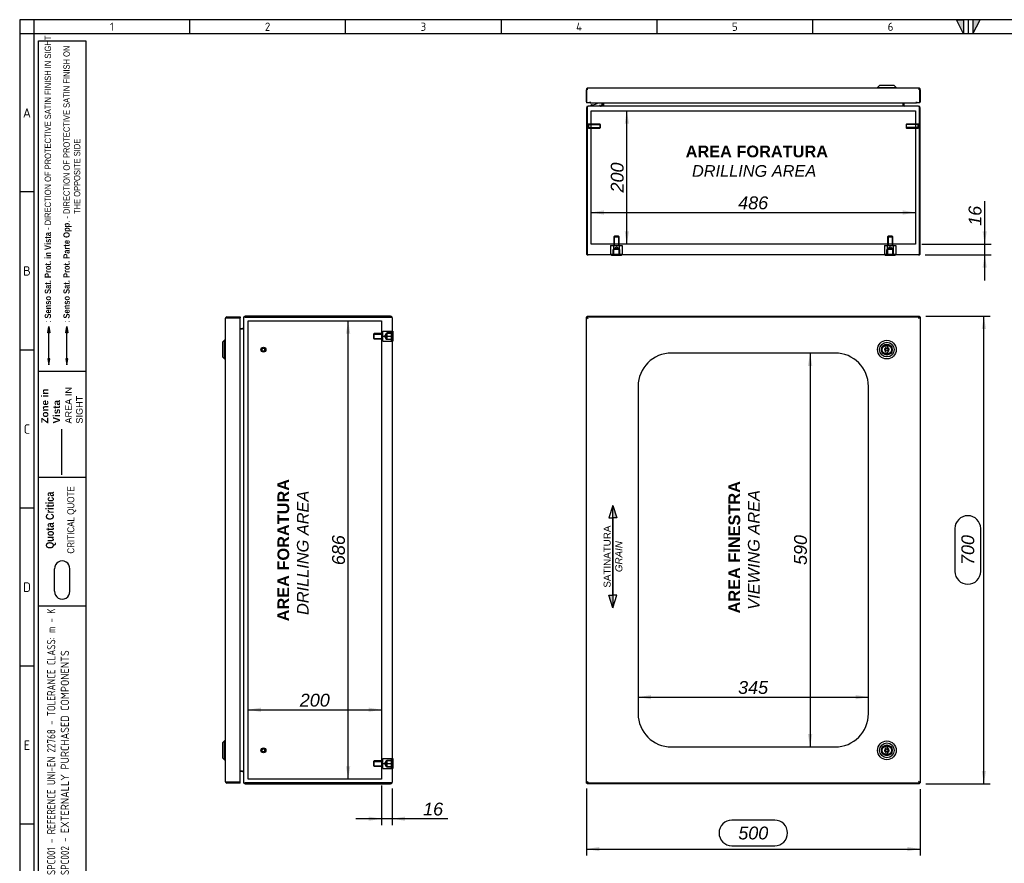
# Model space of a CAD drawing. Extents: x 6 to 412, y 11 to 288.
# Tile 2 of 3: x 6 to 217, y 107 to 288. Entities that reach past the tile are written whole.
import ezdxf
from ezdxf.enums import TextEntityAlignment as Align
from ezdxf.lldxf.tags import DXFTag

# ---------------------------------------------------------------- set-up
doc = ezdxf.new("R2010")
doc.units = 0
doc.layers.get('0').update_dxf_attribs({"linetype": 'CONTINUOUS'})
for name, color, linetype in [('_TRANSLATION', 7, 'CONTINUOUS'), ('AE00417_01', 7, 'CONTINUOUS'), ('AE00907_02', 7, 'CONTINUOUS'), ('C0000000', 7, 'CONTINUOUS'), ('C0000000_04', 7, 'CONTINUOUS'), ('C0000000_05', 7, 'CONTINUOUS'), ('C0000000_08', 7, 'CONTINUOUS'), ('C0000000_19', 7, 'CONTINUOUS'), ('C0000000_64', 7, 'CONTINUOUS'), ('DEFAULT', 7, 'CONTINUOUS'), ('DV2_DEFAULT', 7, 'CONTINUOUS'), ('DV6_DEFAULT', 7, 'CONTINUOUS'), ('SERRATURA_INF', 7, 'CONTINUOUS'), ('SERRATURA_SUP', 7, 'CONTINUOUS')]:
    doc.layers.add(name, color=color, linetype=linetype)
doc.styles.add('SEACAD_ARIAL', font='arial.ttf')
doc.styles.add('SEACAD_ARIALI', font='ariali.ttf')
tags = doc.linetypes.add('CENTER2', pattern=[28.575, 19.05, -3.175, 3.175, -3.175]).pattern_tags.tags
tags[10:11] = [DXFTag(74, 4), DXFTag(75, 0), DXFTag(340, '0'), DXFTag(46, 0.0), DXFTag(50, 0.0), DXFTag(44, 0.0), DXFTag(45, 0.0)]
tags[8:9] = [DXFTag(74, 4), DXFTag(75, 0), DXFTag(340, '0'), DXFTag(46, 0.0), DXFTag(50, 0.0), DXFTag(44, 0.0), DXFTag(45, 0.0)]
tags[6:7] = [DXFTag(74, 4), DXFTag(75, 0), DXFTag(340, '0'), DXFTag(46, 0.0), DXFTag(50, 0.0), DXFTag(44, 0.0), DXFTag(45, 0.0)]
tags[4:5] = [DXFTag(74, 4), DXFTag(75, 0), DXFTag(340, '0'), DXFTag(46, 0.0), DXFTag(50, 0.0), DXFTag(44, 0.0), DXFTag(45, 0.0)]
tags = doc.linetypes.add('DASHDOT2', pattern=[12.7, 6.35, -3.175, 0, -3.175]).pattern_tags.tags
tags[10:11] = [DXFTag(74, 4), DXFTag(75, 0), DXFTag(340, '0'), DXFTag(46, 0.0), DXFTag(50, 0.0), DXFTag(44, 0.0), DXFTag(45, 0.0)]
tags[8:9] = [DXFTag(74, 4), DXFTag(75, 0), DXFTag(340, '0'), DXFTag(46, 0.0), DXFTag(50, 0.0), DXFTag(44, 0.0), DXFTag(45, 0.0)]
tags[6:7] = [DXFTag(74, 4), DXFTag(75, 0), DXFTag(340, '0'), DXFTag(46, 0.0), DXFTag(50, 0.0), DXFTag(44, 0.0), DXFTag(45, 0.0)]
tags[4:5] = [DXFTag(74, 4), DXFTag(75, 0), DXFTag(340, '0'), DXFTag(46, 0.0), DXFTag(50, 0.0), DXFTag(44, 0.0), DXFTag(45, 0.0)]
tags = doc.linetypes.add('HIDDEN2', pattern=[4.7625, 3.175, -1.5875]).pattern_tags.tags
tags[6:7] = [DXFTag(74, 4), DXFTag(75, 0), DXFTag(340, '0'), DXFTag(46, 0.0), DXFTag(50, 0.0), DXFTag(44, 0.0), DXFTag(45, 0.0)]
tags[4:5] = [DXFTag(74, 4), DXFTag(75, 0), DXFTag(340, '0'), DXFTag(46, 0.0), DXFTag(50, 0.0), DXFTag(44, 0.0), DXFTag(45, 0.0)]
doc.dimstyles.new('ISO', dxfattribs={"dimtxt": 0.392857, "dimasz": 0.392857, "dimexe": 0.196429, "dimexo": 0.196429, "dimgap": 0.098214, "dimtad": 1, "dimdec": 1, "dimlfac": 7, "dimtxsty": 'SEACAD_ARIAL', "dimsah": 1, "dimcen": 0.196429, "dimadec": 1, "dimazin": 3, "dimtfac": 0.7, "dimtdec": 3, "dimtmove": 0, "dimatfit": 3})

# ---------------------------------------------------------------- blocks, each defined once
blk = doc.blocks.new('SE')
at = {"layer": 'C0000000_19', "color": 7, "linetype": 'CONTINUOUS'}
for p, q in [((127.46, 223.97), (127.52, 223.94)), ((127.46, 223.97), (127.52, 223.97)), ((127.46, 223.8), (127.46, 223.97)), ((127.71, 224), (127.63, 224.14)), ((127.63, 224.14), (127.63, 224)), ((127.63, 224.14), (198.72, 224.14)), ((198.72, 224.14), (198.64, 224)), ((198.72, 224.14), (198.72, 224)), ((198.83, 223.94), (198.89, 223.97)), ((198.89, 223.97), (198.83, 223.97)), ((198.89, 223.97), (198.89, 124.31)), ((127.46, 124.31), (127.46, 124.48)), ((127.52, 124.34), (127.46, 124.31)), ((127.46, 124.31), (127.52, 124.31)), ((127.63, 124.14), (127.71, 124.28)), ((127.63, 124.14), (127.63, 124.28)), ((198.64, 124.28), (198.72, 124.14)), ((198.72, 124.14), (198.72, 124.28)), ((198.89, 124.31), (198.83, 124.34)), ((198.89, 124.31), (198.83, 124.31)), ((198.72, 124.14), (127.63, 124.14))]:
    blk.add_line(p, q, dxfattribs=at)
at = {"layer": 'C0000000_64', "color": 7, "linetype": 'CONTINUOUS'}
for p, q in [((127.46, 223.8), (127.63, 223.8)), ((127.46, 124.48), (127.46, 223.8)), ((127.52, 224), (127.52, 223.83)), ((127.52, 224), (127.66, 224)), ((127.52, 223.83), (127.66, 223.83)), ((127.63, 223.8), (127.82, 223.64)), ((127.68, 223.8), (127.63, 223.8)), ((127.63, 223.8), (127.63, 223.8)), ((127.63, 223.8), (127.63, 223.8)), ((127.66, 224), (127.66, 223.83)), ((127.66, 224), (198.69, 224)), ((127.66, 223.83), (127.82, 223.64)), ((127.8, 223.65), (127.8, 223.66)), ((198.69, 223.83), (198.53, 223.64)), ((198.72, 223.8), (198.53, 223.64)), ((198.54, 223.66), (198.54, 223.65)), ((198.66, 223.8), (198.72, 223.8)), ((198.69, 224), (198.69, 223.83)), ((198.69, 224), (198.83, 224)), ((198.69, 223.83), (198.83, 223.83)), ((198.89, 223.8), (198.72, 223.8)), ((198.72, 223.8), (198.72, 223.8)), ((198.72, 223.8), (198.72, 223.8)), ((198.83, 224), (198.83, 223.83)), ((198.89, 223.8), (198.89, 124.48)), ((180.67, 216.28), (145.67, 216.28)), ((138.53, 209.14), (138.53, 139.14)), ((187.82, 139.14), (187.82, 209.14)), ((145.67, 132), (180.67, 132)), ((127.46, 124.48), (127.63, 124.48)), ((127.52, 124.28), (127.52, 124.46)), ((127.66, 124.46), (127.52, 124.46)), ((127.66, 124.28), (127.52, 124.28)), ((127.63, 124.48), (127.82, 124.64)), ((127.68, 124.48), (127.63, 124.48)), ((127.63, 124.48), (127.63, 124.48)), ((127.63, 124.48), (127.63, 124.48)), ((127.66, 124.46), (127.82, 124.64)), ((127.66, 124.28), (127.66, 124.46)), ((198.69, 124.28), (127.66, 124.28)), ((127.8, 124.63), (127.8, 124.63)), ((198.69, 124.46), (198.53, 124.64)), ((198.72, 124.48), (198.53, 124.64)), ((198.54, 124.63), (198.54, 124.63)), ((198.66, 124.48), (198.72, 124.48)), ((198.69, 124.28), (198.69, 124.46)), ((198.83, 124.46), (198.69, 124.46)), ((198.83, 124.28), (198.69, 124.28)), ((198.89, 124.48), (198.72, 124.48)), ((198.72, 124.48), (198.72, 124.48)), ((198.72, 124.48), (198.72, 124.48)), ((198.83, 124.28), (198.83, 124.46))]:
    blk.add_line(p, q, dxfattribs=at)
for centre, start, end in [((145.67, 209.14), 90, 180), ((180.67, 209.14), 0, 90), ((145.67, 139.14), 180, 270), ((180.67, 139.14), 270, 0)]:
    blk.add_arc(centre, 7.14, start, end, dxfattribs=at)
at = {"layer": 'SERRATURA_INF', "color": 7, "linetype": 'CONTINUOUS'}
for p, q in [((191.53, 131.93), (191.53, 131.74)), ((191.53, 130.83), (191.53, 130.64)), ((191.96, 131.74), (191.96, 131.93)), ((191.96, 130.64), (191.96, 130.83))]:
    blk.add_line(p, q, dxfattribs=at)
for radius in [2, 1.57, 1.16, 1.14, 1, 0.286]:
    blk.add_circle((191.75, 131.28), radius, dxfattribs=at)
for centre, radius, start, end in [((191.75, 131.28), 0.5, 115.3769, 244.6231), ((191.75, 131.93), 0.214, 0, 180), ((191.75, 130.64), 0.214, 180, 0), ((191.75, 131.28), 0.5, 295.3769, 64.6231)]:
    blk.add_arc(centre, radius, start, end, dxfattribs=at)
at = {"layer": 'SERRATURA_SUP', "color": 7, "linetype": 'CONTINUOUS'}
for p, q in [((191.53, 217.64), (191.53, 217.45)), ((191.96, 217.45), (191.96, 217.64)), ((191.53, 216.55), (191.53, 216.36)), ((191.96, 216.36), (191.96, 216.55))]:
    blk.add_line(p, q, dxfattribs=at)
for radius in [2, 1.57, 1.16, 1.14, 1, 0.286]:
    blk.add_circle((191.75, 217), radius, dxfattribs=at)
for centre, radius, start, end in [((191.75, 217), 0.5, 115.3769, 244.6231), ((191.75, 217.64), 0.214, 0, 180), ((191.75, 217), 0.5, 295.3769, 64.6231), ((191.75, 216.36), 0.214, 180, 0)]:
    blk.add_arc(centre, radius, start, end, dxfattribs=at)
blk = doc.blocks.new('SE1')
at = {"layer": 'AE00417_01', "color": 7, "linetype": 'HIDDEN2'}
for centre, radius in [((58.37, 217), 0.536), ((58.37, 217), 0.429), ((58.37, 217), 0.357), ((58.37, 217), 0.321), ((58.37, 131.28), 0.536), ((58.37, 131.28), 0.429), ((58.37, 131.28), 0.357), ((58.37, 131.28), 0.321)]:
    blk.add_circle(centre, radius, dxfattribs=at)
for centre in [(58.37, 217), (58.37, 131.28)]:
    blk.add_arc(centre, 0.341, 255, 195, dxfattribs=at)
at = {"layer": 'C0000000_04', "color": 7, "linetype": 'HIDDEN2'}
for p, q in [((82.05, 220.43), (81.91, 220.28)), ((81.91, 220.28), (81.91, 219.43)), ((81.91, 219.43), (82.05, 219.28)), ((81.94, 220.32), (83.91, 220.32)), ((81.94, 219.39), (83.91, 219.39)), ((82.05, 219.28), (82.05, 220.43)), ((83.91, 220.43), (82.05, 220.43)), ((82.05, 219.28), (83.91, 219.28)), ((83.91, 219.86), (83.91, 220.93)), ((83.91, 220.93), (85.77, 220.93)), ((83.91, 218.78), (83.91, 219.86)), ((83.91, 219.86), (85.77, 219.86)), ((84.62, 220.45), (84.26, 219.86)), ((84.26, 219.86), (84.62, 219.26)), ((84.62, 220.45), (84.62, 219.26)), ((84.77, 220.45), (84.62, 220.45)), ((84.62, 219.26), (84.77, 219.26)), ((85.77, 220.57), (84.77, 220.57)), ((84.77, 220.57), (84.77, 219.14)), ((85.77, 220.45), (84.77, 220.45)), ((84.77, 219.26), (85.77, 219.26)), ((85.77, 219.14), (84.77, 219.14)), ((85.77, 219.86), (85.77, 220.93)), ((85.77, 218.78), (85.77, 219.86)), ((83.91, 218.78), (85.77, 218.78)), ((82.05, 129), (81.91, 128.86)), ((81.91, 128.86), (81.91, 128)), ((81.94, 128.89), (83.91, 128.89)), ((82.05, 127.86), (82.05, 129)), ((83.91, 129), (82.05, 129)), ((83.91, 128.43), (83.91, 129.5)), ((83.91, 129.5), (85.77, 129.5)), ((84.62, 129.03), (84.26, 128.43)), ((84.62, 129.03), (84.62, 127.83)), ((84.77, 129.03), (84.62, 129.03)), ((85.77, 129.14), (84.77, 129.14)), ((84.77, 129.14), (84.77, 127.71)), ((85.77, 129.03), (84.77, 129.03)), ((85.77, 128.43), (85.77, 129.5)), ((81.91, 128), (82.05, 127.86)), ((81.94, 127.97), (83.91, 127.97)), ((82.05, 127.86), (83.91, 127.86)), ((83.91, 127.36), (83.91, 128.43)), ((83.91, 128.43), (85.77, 128.43)), ((83.91, 127.36), (85.77, 127.36)), ((84.26, 128.43), (84.62, 127.83)), ((84.62, 127.83), (84.77, 127.83)), ((84.77, 127.83), (85.77, 127.83)), ((85.77, 127.71), (84.77, 127.71)), ((85.77, 127.36), (85.77, 128.43))]:
    blk.add_line(p, q, dxfattribs=at)
at = {"layer": 'C0000000_05', "color": 7, "linetype": 'CONTINUOUS'}
for p, q in [((86.08, 220.93), (85.94, 220.93)), ((86.08, 220.93), (86.08, 218.78)), ((85.94, 218.78), (86.08, 218.78)), ((86.08, 129.5), (85.94, 129.5)), ((86.08, 129.5), (86.08, 127.36)), ((85.94, 127.36), (86.08, 127.36))]:
    blk.add_line(p, q, dxfattribs=at)
at = {"layer": 'C0000000_19', "color": 7, "linetype": 'CONTINUOUS'}
for p, q in [((54.08, 223.78), (54.08, 124.5)), ((54.08, 223.78), (54.08, 223.78)), ((85.58, 224.14), (54.44, 224.14)), ((54.44, 223.97), (85.58, 223.97)), ((85.58, 223.97), (54.44, 223.97)), ((85.58, 223.97), (85.89, 223.97)), ((85.89, 223.97), (85.58, 223.97)), ((85.94, 223.78), (85.94, 124.5)), ((53.37, 221.46), (53.89, 221.46)), ((53.89, 221.46), (53.37, 221.46)), ((54.08, 221.46), (53.89, 221.46)), ((53.89, 126.83), (53.37, 126.83)), ((53.37, 126.83), (53.89, 126.83)), ((53.89, 126.83), (54.08, 126.83)), ((54.08, 124.5), (54.08, 124.5)), ((54.44, 124.31), (85.58, 124.31)), ((85.58, 124.31), (54.44, 124.31)), ((85.89, 124.31), (85.58, 124.31)), ((85.58, 124.31), (85.89, 124.31)), ((54.44, 124.14), (85.58, 124.14))]:
    blk.add_line(p, q, dxfattribs=at)
for centre, radius, start, end in [((54.44, 223.78), 0.357, 90, 180), ((85.58, 223.78), 0.357, 31.3323, 90), ((85.58, 223.78), 0.357, 0, 31.3323), ((53.89, 221.64), 0.186, 270, 0), ((53.89, 126.64), 0.186, 0, 90), ((54.44, 124.5), 0.357, 180, 270), ((85.58, 124.5), 0.357, 270, 328.6677), ((85.58, 124.5), 0.357, 328.6677, 0)]:
    blk.add_arc(centre, radius, start, end, dxfattribs=at)
for centre, major_axis, ratio, start_param, end_param in [((54.44, 223.78), (-0.357, 0), 0.52, 4.712389, 6.283185), ((85.58, 223.78), (-0.357, 0), 0.997824, 3.141593, 3.688444), ((54.44, 124.5), (0.357, 0), 0.52, 3.141593, 4.712389), ((85.58, 124.5), (-0.357, 0), 0.997824, 2.594742, 3.141593)]:
    blk.add_ellipse(centre, major_axis=major_axis, ratio=ratio, start_param=start_param, end_param=end_param, dxfattribs=at)
at = {"layer": 'C0000000_64', "color": 7, "linetype": 'CONTINUOUS'}
for p, q in [((50.22, 223.64), (50.22, 124.64)), ((50.28, 223.83), (50.58, 223.83)), ((50.58, 223.8), (50.28, 223.8)), ((50.58, 224), (53.37, 224)), ((50.58, 224), (50.58, 223.83)), ((50.58, 223.83), (53.37, 223.83)), ((53.19, 223.8), (50.58, 223.8)), ((51.55, 223.8), (51.55, 223.83)), ((51.55, 223.83), (51.98, 223.83)), ((53.19, 223.83), (51.98, 223.83)), ((53.19, 223.8), (53.37, 223.8)), ((53.37, 224), (53.37, 223.83)), ((53.37, 124.48), (53.37, 223.8)), ((50.58, 124.48), (50.28, 124.48)), ((50.28, 124.46), (50.58, 124.46)), ((50.58, 124.48), (53.19, 124.48)), ((50.58, 124.28), (50.58, 124.46)), ((53.37, 124.46), (50.58, 124.46)), ((53.37, 124.28), (50.58, 124.28)), ((51.55, 124.46), (51.55, 124.48)), ((51.98, 124.46), (51.55, 124.46)), ((53.19, 124.46), (51.98, 124.46)), ((53.19, 124.48), (53.37, 124.48)), ((53.37, 124.28), (53.37, 124.46))]:
    blk.add_line(p, q, dxfattribs=at)
for centre, radius, start, end in [((50.58, 223.64), 0.357, 148.6677, 180), ((50.58, 223.64), 0.357, 90, 148.6677), ((50.58, 223.64), 0.186, 90, 122.2042), ((53.19, 223.83), 0.000286, 270, 90), ((53.19, 223.83), 0.172, 350.5187, 0.0953), ((50.58, 124.64), 0.357, 180, 211.3323), ((50.58, 124.64), 0.357, 211.3323, 270), ((50.58, 124.64), 0.186, 237.7958, 270), ((53.19, 124.46), 0.000286, 270, 90), ((53.19, 124.46), 0.172, 359.9047, 9.4813)]:
    blk.add_arc(centre, radius, start, end, dxfattribs=at)
for centre, start_param, end_param in [((50.58, 223.64), 2.594742, 3.141593), ((50.58, 124.64), 3.141593, 3.688444)]:
    blk.add_ellipse(centre, major_axis=(0.357, 0), ratio=0.846154, start_param=start_param, end_param=end_param, dxfattribs=at)
at = {"layer": 'DV2_DEFAULT', "color": 7, "linetype": 'CENTER2'}
for p, q in [((55.08, 125.14), (55.08, 223.14)), ((55.08, 223.14), (83.65, 223.14)), ((83.65, 223.14), (83.65, 125.14)), ((83.65, 125.14), (55.08, 125.14))]:
    blk.add_line(p, q, dxfattribs=at)
at = {"layer": 'SERRATURA_INF', "color": 7, "linetype": 'CONTINUOUS'}
for p, q in [((50.08, 133.28), (49.65, 132.86)), ((49.65, 132.86), (49.65, 129.71)), ((50.08, 129.28), (50.08, 133.28)), ((50.22, 133.28), (50.08, 133.28)), ((49.65, 129.71), (50.08, 129.28)), ((50.08, 129.28), (50.22, 129.28))]:
    blk.add_line(p, q, dxfattribs=at)
at = {"layer": 'SERRATURA_SUP', "color": 7, "linetype": 'CONTINUOUS'}
for p, q in [((50.08, 219), (49.65, 218.57)), ((49.65, 218.57), (49.65, 215.43)), ((50.08, 215), (50.08, 219)), ((50.22, 219), (50.08, 219)), ((49.65, 215.43), (50.08, 215)), ((50.08, 215), (50.22, 215))]:
    blk.add_line(p, q, dxfattribs=at)
blk = doc.blocks.new('SE5')
at = {"layer": 'AE00417_01', "color": 7, "linetype": 'HIDDEN2'}
for p, q in [((127.77, 265.36), (127.63, 265.36)), ((127.63, 264.29), (127.77, 264.29)), ((127.77, 265.36), (127.77, 264.29)), ((127.92, 265.26), (127.92, 264.4)), ((130.38, 265.26), (127.92, 265.26)), ((127.92, 265.17), (130.47, 265.17)), ((127.92, 264.49), (130.47, 264.49)), ((127.92, 264.4), (130.38, 264.4)), ((130.38, 265.26), (130.38, 264.4)), ((130.49, 265.15), (130.38, 265.26)), ((130.38, 264.4), (130.49, 264.51)), ((130.49, 264.51), (130.49, 265.15)), ((195.97, 265.26), (195.86, 265.15)), ((195.86, 265.15), (195.86, 264.51)), ((195.86, 264.51), (195.97, 264.4)), ((198.43, 265.17), (195.88, 265.17)), ((198.43, 264.49), (195.88, 264.49)), ((195.97, 264.4), (195.97, 265.26)), ((198.43, 265.26), (195.97, 265.26)), ((195.97, 264.4), (198.43, 264.4)), ((198.43, 264.4), (198.43, 265.26)), ((198.57, 264.29), (198.57, 265.36)), ((198.72, 265.36), (198.57, 265.36)), ((198.57, 264.29), (198.72, 264.29))]:
    blk.add_line(p, q, dxfattribs=at)
at = {"layer": 'AE00417_01', "color": 7, "linetype": 'CONTINUOUS'}
for p, q in [((127.63, 265.36), (127.63, 265.36)), ((127.63, 264.29), (127.63, 264.29)), ((198.72, 265.36), (198.72, 265.36)), ((198.72, 264.29), (198.72, 264.29))]:
    blk.add_line(p, q, dxfattribs=at)
at = {"layer": 'AE00417_01', "color": 7, "linetype": 'HIDDEN2'}
for centre, start, end in [((127.85, 265.26), 180, 0), ((127.85, 264.4), 0, 180), ((198.5, 265.26), 180, 0), ((198.5, 264.4), 0, 180)]:
    blk.add_arc(centre, 0.0714, start, end, dxfattribs=at)
at = {"layer": 'AE00907_02', "color": 7, "linetype": 'CONTINUOUS'}
blk.add_line((127.63, 243.82), (127.63, 238.14), dxfattribs=at)
for centre, start, end in [((128.35, 243.82), 178.0727, 180), ((128.35, 238.14), 180, 181.9273)]:
    blk.add_arc(centre, 0.714, start, end, dxfattribs=at)
at = {"layer": 'C0000000', "color": 7, "linetype": 'CONTINUOUS'}
for p, q in [((130.8, 269.83), (130.8, 269.4)), ((128.45, 269.26), (128.45, 269.26)), ((128.59, 269.4), (128.86, 269.4)), ((130.37, 269.4), (130.37, 269.11))]:
    blk.add_line(p, q, dxfattribs=at)
for centre, radius, start, end in [((128.86, 270.97), 1.57, 270, 313.235), ((128.59, 269.26), 0.143, 90, 180), ((128.59, 269.26), 0.143, 180, 270)]:
    blk.add_arc(centre, radius, start, end, dxfattribs=at)
blk.add_open_spline([(130.52, 269.11), (130.54, 269.11), (130.55, 269.12), (130.59, 269.12), (130.61, 269.13), (130.64, 269.14), (130.66, 269.15), (130.69, 269.17), (130.71, 269.18), (130.75, 269.22), (130.77, 269.26), (130.8, 269.32), (130.8, 269.36), (130.8, 269.4)], degree=3, knots=[0, 0, 0, 0, 0.125, 0.125, 0.25, 0.25, 0.375, 0.375, 0.5, 0.5, 0.75, 0.75, 1, 1, 1, 1], dxfattribs=at)
at = {"layer": 'C0000000_04', "color": 7, "linetype": 'HIDDEN2'}
for p, q in [((133.46, 241.28), (133.32, 241.14)), ((133.32, 241.14), (134.46, 241.14)), ((133.32, 241.14), (133.32, 239.28)), ((133.43, 241.25), (133.43, 239.28)), ((134.32, 241.28), (133.46, 241.28)), ((134.46, 241.14), (134.32, 241.28)), ((134.35, 241.25), (134.35, 239.28)), ((134.46, 239.28), (134.46, 241.14)), ((192.03, 241.28), (191.89, 241.14)), ((191.89, 241.14), (193.03, 241.14)), ((191.89, 241.14), (191.89, 239.28)), ((192, 241.25), (192, 239.28)), ((192.89, 241.28), (192.03, 241.28)), ((193.03, 241.14), (192.89, 241.28)), ((192.92, 241.25), (192.92, 239.28)), ((193.03, 239.28), (193.03, 241.14)), ((132.65, 239.28), (133.27, 239.28)), ((132.65, 239.28), (132.65, 237.43)), ((133.17, 237.43), (133.17, 238.43)), ((134.6, 238.43), (133.17, 238.43)), ((133.27, 239.28), (134.51, 239.28)), ((133.27, 239.28), (133.27, 237.43)), ((133.89, 238.93), (133.29, 238.57)), ((134.49, 238.57), (133.29, 238.57)), ((133.29, 238.57), (133.29, 238.43)), ((133.29, 238.43), (133.29, 237.43)), ((134.49, 238.57), (133.89, 238.93)), ((134.49, 238.43), (134.49, 238.57)), ((134.49, 237.43), (134.49, 238.43)), ((134.51, 239.28), (135.13, 239.28)), ((134.51, 239.28), (134.51, 237.43)), ((134.6, 237.43), (134.6, 238.43)), ((135.13, 239.28), (135.13, 237.43)), ((191.22, 239.28), (191.84, 239.28)), ((191.22, 239.28), (191.22, 237.43)), ((191.75, 237.43), (191.75, 238.43)), ((193.17, 238.43), (191.75, 238.43)), ((191.84, 239.28), (193.08, 239.28)), ((191.84, 239.28), (191.84, 237.43)), ((192.46, 238.93), (191.86, 238.57)), ((193.06, 238.57), (191.86, 238.57)), ((191.86, 238.57), (191.86, 238.43)), ((191.86, 238.43), (191.86, 237.43)), ((193.06, 238.57), (192.46, 238.93)), ((193.06, 238.43), (193.06, 238.57)), ((193.06, 237.43), (193.06, 238.43)), ((193.08, 239.28), (193.7, 239.28)), ((193.08, 239.28), (193.08, 237.43)), ((193.17, 237.43), (193.17, 238.43)), ((193.7, 239.28), (193.7, 237.43)), ((132.65, 237.43), (133.27, 237.43)), ((133.27, 237.43), (134.51, 237.43)), ((134.51, 237.43), (135.13, 237.43)), ((191.22, 237.43), (191.84, 237.43)), ((191.84, 237.43), (193.08, 237.43)), ((193.08, 237.43), (193.7, 237.43))]:
    blk.add_line(p, q, dxfattribs=at)
at = {"layer": 'C0000000_05', "color": 7, "linetype": 'CONTINUOUS'}
for p, q in [((132.82, 237.26), (132.82, 237.11)), ((134.96, 237.11), (132.82, 237.11)), ((134.96, 237.11), (134.96, 237.26)), ((191.39, 237.26), (191.39, 237.11)), ((193.53, 237.11), (191.39, 237.11)), ((193.53, 237.11), (193.53, 237.26))]:
    blk.add_line(p, q, dxfattribs=at)
at = {"layer": 'C0000000_08', "color": 7, "linetype": 'CONTINUOUS'}
for p, q in [((127.63, 265.58), (127.63, 265.58)), ((127.63, 255.3), (127.63, 255.3))]:
    blk.add_line(p, q, dxfattribs=at)
at = {"layer": 'C0000000_19', "color": 7, "linetype": 'CONTINUOUS'}
for p, q in [((130.93, 269.83), (130.93, 269.3)), ((131.1, 269.83), (131.1, 269.3)), ((131.1, 269.3), (131.1, 269.83)), ((195.24, 269.83), (195.24, 269.3)), ((195.25, 269.3), (195.25, 269.83)), ((195.42, 269.3), (195.42, 269.83)), ((127.46, 268.76), (127.46, 237.61)), ((127.63, 268.76), (127.63, 243.82)), ((127.63, 237.61), (127.63, 268.76)), ((127.82, 269.11), (127.82, 269.11)), ((198.53, 269.11), (127.82, 269.11)), ((131.1, 269.3), (131.1, 269.11)), ((195.24, 269.3), (195.24, 269.11)), ((198.53, 269.11), (198.53, 269.11)), ((198.72, 268.76), (198.72, 237.61)), ((198.72, 237.61), (198.72, 268.76)), ((198.89, 237.61), (198.89, 268.76)), ((127.63, 238.14), (127.63, 237.61)), ((127.63, 237.31), (127.63, 237.61)), ((127.63, 237.61), (127.63, 237.31)), ((198.53, 237.26), (127.82, 237.26)), ((198.72, 237.61), (198.72, 237.31)), ((198.72, 237.31), (198.72, 237.61))]:
    blk.add_line(p, q, dxfattribs=at)
for centre, radius, start, end in [((127.82, 268.76), 0.357, 90, 180), ((130.75, 269.3), 0.186, 270, 0), ((130.75, 269.3), 0.357, 328.6677, 0), ((195.6, 269.3), 0.357, 180, 211.3323), ((195.6, 269.3), 0.186, 180, 270), ((198.53, 268.76), 0.357, 0, 90), ((127.82, 237.61), 0.357, 180, 238.6677), ((127.82, 237.61), 0.357, 238.6677, 270), ((198.53, 237.61), 0.357, 270, 301.3323), ((198.53, 237.61), 0.357, 301.3323, 0)]:
    blk.add_arc(centre, radius, start, end, dxfattribs=at)
for centre, major_axis, ratio, start_param, end_param in [((127.82, 268.76), (0, -0.357), 0.52, 3.141593, 4.712389), ((198.53, 268.76), (0, 0.357), 0.52, 4.712389, 6.283185), ((127.82, 237.61), (0, 0.357), 0.997824, 2.594742, 3.141593), ((198.53, 237.61), (0, 0.357), 0.997824, 3.141593, 3.688444)]:
    blk.add_ellipse(centre, major_axis=major_axis, ratio=ratio, start_param=start_param, end_param=end_param, dxfattribs=at)
at = {"layer": 'C0000000_64', "color": 7, "linetype": 'CONTINUOUS'}
for p, q in [((127.46, 270), (127.46, 272.61)), ((127.66, 272.61), (127.52, 272.61)), ((127.52, 272.61), (127.52, 269.83)), ((127.63, 272.92), (127.63, 272.61)), ((127.66, 272.61), (127.66, 272.92)), ((198.53, 272.97), (127.82, 272.97)), ((198.69, 272.61), (198.69, 272.92)), ((198.83, 272.61), (198.69, 272.61)), ((198.72, 272.92), (198.72, 272.61)), ((198.83, 269.83), (198.83, 272.61)), ((198.89, 272.61), (198.89, 270)), ((128.25, 269.83), (127.52, 269.83)), ((128.25, 269.83), (128.25, 270)), ((128.25, 270), (128.25, 270)), ((128.25, 270), (128.25, 270)), ((128.25, 270), (128.25, 269.83)), ((128.25, 269.83), (198.1, 269.83)), ((198.1, 270), (198.1, 270)), ((198.1, 269.83), (198.1, 270)), ((198.1, 270), (198.1, 270)), ((198.1, 270), (198.1, 269.83)), ((198.83, 269.83), (198.1, 269.83))]:
    blk.add_line(p, q, dxfattribs=at)
for centre, radius, start, end in [((127.82, 272.61), 0.357, 121.3323, 180), ((127.82, 272.61), 0.357, 90, 121.3323), ((127.82, 272.61), 0.186, 147.7273, 180), ((198.53, 272.61), 0.357, 58.6677, 90), ((198.53, 272.61), 0.186, 0, 32.2727), ((198.53, 272.61), 0.357, 0, 58.6677), ((127.63, 270), 0.172, 180, 227.8905), ((198.72, 270), 0.172, 312.1095, 0)]:
    blk.add_arc(centre, radius, start, end, dxfattribs=at)
for centre, start_param, end_param in [((127.82, 272.61), 3.141593, 3.688444), ((198.53, 272.61), 2.594742, 3.141593)]:
    blk.add_ellipse(centre, major_axis=(0, -0.357), ratio=0.845517, start_param=start_param, end_param=end_param, dxfattribs=at)
at = {"layer": 'DV6_DEFAULT', "color": 7, "linetype": 'CENTER2'}
for p, q in [((128.46, 239.54), (128.46, 268.11)), ((128.46, 268.11), (197.89, 268.11)), ((197.89, 268.11), (197.89, 239.54)), ((197.89, 239.54), (128.46, 239.54))]:
    blk.add_line(p, q, dxfattribs=at)
at = {"layer": 'SERRATURA_INF', "color": 7, "linetype": 'CONTINUOUS'}
for p, q in [((190.17, 273.54), (189.75, 273.11)), ((189.75, 273.11), (193.75, 273.11)), ((189.75, 273.11), (189.75, 272.97)), ((193.32, 273.54), (190.17, 273.54)), ((193.75, 273.11), (193.32, 273.54)), ((193.75, 272.97), (193.75, 273.11))]:
    blk.add_line(p, q, dxfattribs=at)
blk = doc.blocks.new('DMBLK26')
at = {"layer": 'DEFAULT', "linetype": 'CONTINUOUS'}
for points in [[(80.9, 116.19), (83.65, 116.65), (80.9, 117.11)], [(88.69, 116.19), (88.69, 117.11), (85.94, 116.65)]]:
    blk.add_hatch(color=7, dxfattribs=at).paths.add_polyline_path(points)
at = {"layer": 'DEFAULT', "color": 7, "linetype": 'CONTINUOUS'}
for p, q in [((83.65, 123.77), (83.65, 115.27)), ((85.94, 123.12), (85.94, 115.27)), ((97.85, 116.65), (78.15, 116.65))]:
    blk.add_line(p, q, dxfattribs=at)
at = {"layer": 'DEFAULT', "color": 7, "linetype": 'CONTINUOUS', "style": 'SEACAD_ARIALI'}
blk.add_text('16', height=2.75, dxfattribs=at).set_placement((92.54, 120.09), align=Align.TOP_LEFT)
blk = doc.blocks.new('DMBLK27')
at = {"layer": 'DEFAULT', "linetype": 'CONTINUOUS'}
for points in [[(76.04, 220.39), (76.96, 220.39), (76.5, 223.14)], [(76.04, 127.89), (76.5, 125.14), (76.96, 127.89)]]:
    blk.add_hatch(color=7, dxfattribs=at).paths.add_polyline_path(points)
at = {"layer": 'DEFAULT', "color": 7, "linetype": 'CONTINUOUS'}
blk.add_line((76.5, 125.14), (76.5, 223.14), dxfattribs=at)
at = {"layer": 'DEFAULT', "color": 7, "linetype": 'CONTINUOUS', "style": 'SEACAD_ARIALI'}
blk.add_text('686', height=2.75, rotation=90, dxfattribs=at).set_placement((73.06, 170.9), align=Align.TOP_LEFT)
blk = doc.blocks.new('DMBLK28')
at = {"layer": 'DEFAULT', "linetype": 'CONTINUOUS'}
for points in [[(57.83, 140.42), (55.08, 139.96), (57.83, 139.5)], [(80.9, 140.42), (80.9, 139.5), (83.65, 139.96)]]:
    blk.add_hatch(color=7, dxfattribs=at).paths.add_polyline_path(points)
at = {"layer": 'DEFAULT', "color": 7, "linetype": 'CONTINUOUS'}
blk.add_line((55.08, 139.96), (83.65, 139.96), dxfattribs=at)
at = {"layer": 'DEFAULT', "color": 7, "linetype": 'CONTINUOUS', "style": 'SEACAD_ARIALI'}
blk.add_text('200', height=2.75, dxfattribs=at).set_placement((66.16, 143.39), align=Align.TOP_LEFT)
blk = doc.blocks.new('DMBLK29')
at = {"layer": 'DEFAULT', "linetype": 'CONTINUOUS'}
for points in [[(213.14, 242.29), (212.22, 242.29), (212.68, 239.54)], [(213.14, 234.51), (212.68, 237.26), (212.22, 234.51)]]:
    blk.add_hatch(color=7, dxfattribs=at).paths.add_polyline_path(points)
at = {"layer": 'DEFAULT', "color": 7, "linetype": 'CONTINUOUS'}
for p, q in [((212.68, 231.76), (212.68, 248.79)), ((199.26, 239.54), (214.06, 239.54)), ((199.91, 237.26), (214.06, 237.26))]:
    blk.add_line(p, q, dxfattribs=at)
at = {"layer": 'DEFAULT', "color": 7, "linetype": 'CONTINUOUS', "style": 'SEACAD_ARIALI'}
blk.add_text('16', height=2.75, rotation=90, dxfattribs=at).set_placement((209.24, 243.49), align=Align.TOP_LEFT)
blk = doc.blocks.new('DMBLK30')
at = {"layer": 'DEFAULT', "linetype": 'CONTINUOUS'}
for points in [[(135.67, 265.36), (136.58, 265.36), (136.12, 268.11)], [(135.67, 242.29), (136.12, 239.54), (136.58, 242.29)]]:
    blk.add_hatch(color=7, dxfattribs=at).paths.add_polyline_path(points)
at = {"layer": 'DEFAULT', "color": 7, "linetype": 'CONTINUOUS'}
blk.add_line((136.12, 239.54), (136.12, 268.11), dxfattribs=at)
at = {"layer": 'DEFAULT', "color": 7, "linetype": 'CONTINUOUS', "style": 'SEACAD_ARIALI'}
blk.add_text('200', height=2.75, rotation=90, dxfattribs=at).set_placement((132.69, 250.62), align=Align.TOP_LEFT)
blk = doc.blocks.new('DMBLK31')
at = {"layer": 'DEFAULT', "linetype": 'CONTINUOUS'}
for points in [[(131.21, 246.8), (128.46, 246.34), (131.21, 245.88)], [(195.14, 246.8), (195.14, 245.88), (197.89, 246.34)]]:
    blk.add_hatch(color=7, dxfattribs=at).paths.add_polyline_path(points)
at = {"layer": 'DEFAULT', "color": 7, "linetype": 'CONTINUOUS'}
blk.add_line((128.46, 246.34), (197.89, 246.34), dxfattribs=at)
at = {"layer": 'DEFAULT', "color": 7, "linetype": 'CONTINUOUS', "style": 'SEACAD_ARIALI'}
blk.add_text('486', height=2.75, dxfattribs=at).set_placement((159.94, 249.78), align=Align.TOP_LEFT)
blk = doc.blocks.new('DMBLK47')
at = {"layer": 'DEFAULT', "linetype": 'CONTINUOUS'}
for points in [[(130.21, 109.7), (130.21, 110.62), (127.46, 110.16)], [(196.14, 109.7), (198.89, 110.16), (196.14, 110.62)]]:
    blk.add_hatch(color=7, dxfattribs=at).paths.add_polyline_path(points)
at = {"layer": 'DEFAULT', "color": 7, "linetype": 'CONTINUOUS'}
for p, q in [((127.46, 123.11), (127.46, 108.79)), ((198.89, 122.94), (198.89, 108.79)), ((167.76, 116.35), (158.59, 116.35)), ((127.46, 110.16), (198.89, 110.16)), ((158.59, 110.85), (167.76, 110.85))]:
    blk.add_line(p, q, dxfattribs=at)
for centre, start, end in [((158.59, 113.6), 90, 270), ((167.76, 113.6), 270, 90)]:
    blk.add_arc(centre, 2.75, start, end, dxfattribs=at)
at = {"layer": 'DEFAULT', "color": 7, "linetype": 'CONTINUOUS', "style": 'SEACAD_ARIALI'}
blk.add_text('500', height=2.75, dxfattribs=at).set_placement((159.97, 114.97), align=Align.TOP_LEFT)
blk = doc.blocks.new('DMBLK48')
at = {"layer": 'DEFAULT', "linetype": 'CONTINUOUS'}
for points in [[(212.96, 221.39), (212.5, 224.14), (212.05, 221.39)], [(212.96, 126.89), (212.05, 126.89), (212.5, 124.14)]]:
    blk.add_hatch(color=7, dxfattribs=at).paths.add_polyline_path(points)
at = {"layer": 'DEFAULT', "color": 7, "linetype": 'CONTINUOUS'}
for p, q in [((200.09, 224.14), (213.88, 224.14)), ((212.5, 124.14), (212.5, 224.14)), ((206.32, 178.72), (206.32, 169.56)), ((211.82, 169.56), (211.82, 178.72)), ((200.09, 124.14), (213.88, 124.14))]:
    blk.add_line(p, q, dxfattribs=at)
for centre, start, end in [((209.07, 178.72), 0, 180), ((209.07, 169.56), 180, 0)]:
    blk.add_arc(centre, 2.75, start, end, dxfattribs=at)
at = {"layer": 'DEFAULT', "color": 7, "linetype": 'CONTINUOUS', "style": 'SEACAD_ARIALI'}
blk.add_text('700', height=2.75, rotation=90, dxfattribs=at).set_placement((207.69, 170.93), align=Align.TOP_LEFT)
blk = doc.blocks.new('DMBLK49')
at = {"layer": 'DEFAULT', "linetype": 'CONTINUOUS'}
for points in [[(174.87, 213.53), (175.79, 213.53), (175.33, 216.28)], [(174.87, 134.75), (175.33, 132), (175.79, 134.75)]]:
    blk.add_hatch(color=7, dxfattribs=at).paths.add_polyline_path(points)
at = {"layer": 'DEFAULT', "color": 7, "linetype": 'CONTINUOUS'}
blk.add_line((175.33, 216.28), (175.33, 132), dxfattribs=at)
at = {"layer": 'DEFAULT', "color": 7, "linetype": 'CONTINUOUS', "style": 'SEACAD_ARIALI'}
blk.add_text('590', height=2.75, rotation=90, dxfattribs=at).set_placement((171.89, 170.93), align=Align.TOP_LEFT)
blk = doc.blocks.new('DMBLK50')
at = {"layer": 'DEFAULT', "linetype": 'CONTINUOUS'}
for points in [[(141.28, 143.12), (138.53, 142.66), (141.28, 142.2)], [(185.07, 143.12), (185.07, 142.2), (187.82, 142.66)]]:
    blk.add_hatch(color=7, dxfattribs=at).paths.add_polyline_path(points)
at = {"layer": 'DEFAULT', "color": 7, "linetype": 'CONTINUOUS'}
blk.add_line((138.53, 142.66), (187.82, 142.66), dxfattribs=at)
at = {"layer": 'DEFAULT', "color": 7, "linetype": 'CONTINUOUS', "style": 'SEACAD_ARIALI'}
blk.add_text('345', height=2.75, dxfattribs=at).set_placement((159.93, 146.1), align=Align.TOP_LEFT)
blk = doc.blocks.new('SENSOSATINATURA')
at = {"linetype": 'CONTINUOUS'}
for points in [[(0.08, 10.48), (0.08, 7.83), (0.92, 7.83)], [(0.16, 7.83), (0, 7.83), (0, -8.73), (0.16, -8.73)], [(0.08, -11.38), (0.08, -8.73), (-0.76, -8.73)]]:
    blk.add_hatch(color=7, dxfattribs=at).paths.add_polyline_path(points)
at = {"color": 7, "linetype": 'CONTINUOUS'}
for p, q in [((0.08, 10.48), (-0.76, 7.83)), ((-0.76, 7.83), (0, 7.83)), ((0.08, -11.38), (0.92, -8.73)), ((0.92, -8.73), (0.16, -8.73))]:
    blk.add_line(p, q, dxfattribs=at)
for points in [[(0.08, 10.48), (0.92, 7.83), (0.08, 7.83), (0.08, 10.48)], [(0.16, 7.83), (0, 7.83), (0, -8.73), (0.16, -8.73), (0.16, 7.83)], [(0.08, -11.38), (-0.76, -8.73), (0.08, -8.73), (0.08, -11.38)]]:
    blk.add_lwpolyline(points, dxfattribs=at)
at = {"insert": (2.13, -0.46), "char_height": 1.5, "width": 16.3187, "attachment_point": 8, "rotation": 90}
blk.add_mtext('{\\fArial|b0||i0||c0|p34;\\C7;\\H1.5;\\W1.;SATINATURA \\P}{\\fArial|b0||i1||c0|p34;\\C7;\\H1.5;\\W1.;GRAIN\\P}', dxfattribs=at)
blk = doc.blocks.new('BLOCCO1')
at = {"layer": '_TRANSLATION', "color": 7}
blk.add_blockref('SENSOSATINATURA', (-3.03, -0.96), dxfattribs=at)

msp = doc.modelspace()

# ---------------------------------------------------------------- hatches: boundary and pattern name
at = {"linetype": 'CONTINUOUS'}
for points in [[(208.154, 287.588), (206.639, 287.588), (208.154, 284.56)], [(210.173, 287.588), (210.173, 284.56), (211.687, 287.588)], [(12.243, 220.628), (12.68, 220.628), (12.461, 221.936)], [(16.101, 220.628), (16.537, 220.628), (16.319, 221.936)], [(12.243, 215.067), (12.461, 213.759), (12.68, 215.067)], [(16.101, 215.067), (16.319, 213.759), (16.537, 215.067)]]:
    msp.add_hatch(color=7, dxfattribs=at).paths.add_polyline_path(points)

# ---------------------------------------------------------------- linework, layer by layer
at = {"color": 7, "linetype": 'CONTINUOUS'}
for p, q in [((6.234, 287.588), (6.234, 10.959)), ((412.092, 287.588), (6.234, 287.588)), ((42.58, 287.588), (42.58, 284.56)), ((75.897, 287.588), (75.897, 284.56)), ((109.213, 287.588), (109.213, 284.56)), ((142.53, 287.588), (142.53, 284.56)), ((175.847, 287.588), (175.847, 284.56)), ((209.163, 287.588), (209.163, 284.56)), ((9.263, 250.738), (6.234, 250.738)), ((12.461, 215.067), (12.461, 220.628)), ((9.263, 216.917), (6.234, 216.917)), ((20.369, 212.348), (10.273, 212.348)), ((20.369, 189.648), (10.273, 189.648)), ((20.369, 189.648), (10.273, 189.648)), ((9.263, 183.095), (6.234, 183.095)), ((13.69, 165.299), (13.69, 170.107)), ((16.961, 165.299), (16.961, 170.107)), ((20.369, 162.148), (10.273, 162.148)), ((9.263, 149.274), (6.234, 149.274)), ((9.263, 115.452), (6.234, 115.452))]:
    msp.add_line(p, q, dxfattribs=at)
at = {"color": 7, "linetype": 'HIDDEN2'}
msp.add_line((16.319, 215.067), (16.319, 220.628), dxfattribs=at)
at = {"color": 7, "linetype": 'DASHDOT2'}
msp.add_line((15.278, 190.21), (15.278, 200.023), dxfattribs=at)
at = {"color": 7, "linetype": 'CONTINUOUS'}
for points in [[(208.154, 287.588), (208.154, 284.56), (206.639, 287.588), (208.154, 287.588)], [(210.173, 287.588), (210.173, 284.56), (211.687, 287.588), (210.173, 287.588)], [(12.243, 220.628), (12.461, 221.936), (12.68, 220.628), (12.243, 220.628)], [(16.101, 220.628), (16.319, 221.936), (16.537, 220.628), (16.101, 220.628)], [(12.243, 215.067), (12.461, 213.759), (12.68, 215.067), (12.243, 215.067)], [(16.101, 215.067), (16.319, 213.759), (16.537, 215.067), (16.101, 215.067)]]:
    msp.add_lwpolyline(points, dxfattribs=at)
at = {"layer": 'DEFAULT', "color": 7, "linetype": 'CONTINUOUS'}
for p, q in [((9.263, 287.588), (9.263, 10.959)), ((412.092, 284.56), (6.234, 284.56)), ((10.273, 28.5), (10.273, 283.045)), ((10.273, 283.045), (20.369, 283.045)), ((20.369, 283.045), (20.369, 28.5))]:
    msp.add_line(p, q, dxfattribs=at)
for centre, start, end in [((15.325, 170.155), 358.29915, 181.70085), ((15.325, 165.25), 178.29915, 1.70085)]:
    msp.add_arc(centre, 1.636, start, end, dxfattribs=at)

# ---------------------------------------------------------------- block references
at = {"layer": '_TRANSLATION', "color": 7}
msp.add_blockref('BLOCCO1', (136.07, 174.141), dxfattribs=at)
at = {"layer": 'DEFAULT'}
for name in ['SE5', 'SE1', 'SE']:
    msp.add_blockref(name, (0, 0), dxfattribs=at)

# ---------------------------------------------------------------- texts
for s, insert, char_height, width, attachment_point in [('{\\fSolid Edge ANSI|b0||i0||c0|p34;\\C7;\\H1.766793;\\W1.;1}', (25.952, 286.074), 1.76679, 1.98765, 5), ('{\\fSolid Edge ANSI|b0||i0||c0|p34;\\C7;\\H1.766793;\\W1.;2}', (59.268, 285.196), 1.76679, 1.98765, 8), ('{\\fSolid Edge ANSI|b0||i0||c0|p34;\\C7;\\H1.766793;\\W1.;3}', (92.585, 285.196), 1.76679, 1.98765, 8), ('{\\fSolid Edge ANSI|b0||i0||c0|p34;\\C7;\\H1.766793;\\W1.;4}', (125.902, 285.196), 1.76679, 1.98765, 8), ('{\\fSolid Edge ANSI|b0||i0||c0|p34;\\C7;\\H1.766793;\\W1.;5}', (159.218, 285.196), 1.76679, 1.98765, 8), ('{\\fSolid Edge ANSI|b0||i0||c0|p34;\\C7;\\H1.766793;\\W1.;6}', (192.535, 285.196), 1.76679, 1.98765, 8), ('{\\fSolid Edge ANSI|b0||i0||c0|p34;\\C7;\\H2.019192;\\W1.;A}', (7.783, 266.645), 2.01919, 2.2716, 8), ('{\\fSolid Edge ANSI|b0||i0||c0|p34;\\C7;\\H2.019192;\\W1.;B}', (7.787, 232.824), 2.01919, 2.524, 8), ('{\\fSolid Edge ANSI|b0||i0||c0|p34;\\C7;\\H2.019192;\\W1.;C}', (7.785, 199.002), 2.01919, 2.3978, 8), ('{\\fSolid Edge ANSI|b0||i0||c0|p34;\\C7;\\H2.019192;\\W1.;D}', (7.787, 165.181), 2.01919, 2.524, 8), ('{\\fSolid Edge ANSI|b0||i0||c0|p34;\\C7;\\H2.019192;\\W1.;E}', (7.785, 131.359), 2.01919, 2.3978, 8)]:
    msp.add_mtext(s, dxfattribs=dict(insert=insert, char_height=char_height, width=width, attachment_point=attachment_point))
at = {"rotation": 90}
for s, insert, char_height, width, attachment_point in [('{\\fArial Narrow|b0||i0||c0|p34;\\C7;\\H1.35;\\W1.;: }{\\fArial Narrow|b1||i0||c0|p34;\\C7;\\H1.35;\\W1.;Senso Sat. Prot. in Vista }{\\fArial Narrow|b0||i0||c0|p34;\\C7;\\H1.35;\\W1.;- DIRECTION OF PROTECTIVE SATIN FINISH IN SIGHT}', (12.959, 222.755), 1.35, 58.95733, 7), ('{\\fArial Narrow|b0||i0||c0|p34;\\C7;\\H1.35;\\W1.;: }{\\fArial Narrow|b1||i0||c0|p34;\\C7;\\H1.35;\\W1.;Senso Sat. Prot. Parte Opp}{\\fArial Narrow|b0||i0||c0|p34;\\C7;\\H1.35;\\W1.;. - DIRECTION OF PROTECTIVE SATIN FINISH ON\\P}{\\fArial Narrow|b0||i0||c0|p34;\\C7;\\H1.35;\\W1.;                                                    THE OPPOSITE SIDE}', (19.204, 222.761), 1.35, 61.02057, 7), ('{\\fArial|b1||i0||c0|p34;\\C7;\\H1.5;\\W1.;Zone in\\P}{\\fArial|b1||i0||c0|p34;\\C7;\\H1.5;\\W1.;Vista}', (14.878, 201.208), 1.5, 8.0532, 7), ('{\\fArial|b0||i0||c0|p34;\\C7;\\H1.4;\\W1.;AREA IN\\P}{\\fArial|b0||i0||c0|p34;\\C7;\\H1.4;\\W1.;SIGHT}', (19.728, 201.18), 1.4, 8.09917, 7), ('{\\fArial Narrow|b1||i0||c0|p34;\\C7;\\H1.7;\\W1.;Quota Critica}', (14.024, 174.388), 1.7, 12.74726, 7), ('{\\fArial Narrow|b0||i0||c0|p34;\\C7;\\H1.5;\\W1.;CRITICAL QUOTE}', (18.327, 173.363), 1.5, 14.77453, 7), ('{\\fSolid Edge ANSI|b0|i0|c0|p34;\\W0.84600x;\\C7;SPC001 - REFERENCE UNI-EN 22768 - TOLERANCE CLASS: m - K}\\P{\\fSolid Edge ANSI|b0|i0|c0|p34;\\W0.84600x;\\C7;SPC002 - }{\\fSolid Edge ANSI|b0|i0|c0|p34;\\W0.94000x;\\C7;EXTERNALLY PURCHASED COMPONENTS}', (12.101, 104.605), 1.75, 56.68133, 1)]:
    msp.add_mtext(s, dxfattribs=dict(at, insert=insert, char_height=char_height, width=width, attachment_point=attachment_point))
at = {"layer": '_TRANSLATION', "insert": (163.349, 257.297), "char_height": 3, "width": 34.96354, "attachment_point": 5}
msp.add_mtext('{\\fArial|b0||i0||c0|p34;\\C7;\\H3.;\\W1.; }{\\fArial|b1||i0||c0|p34;\\C7;\\H2.5;\\W1.;AREA FORATURA \\P}{\\fArial|b0||i1||c0|p34;\\C7;\\H2.5;\\W1.;DRILLING AREA}', dxfattribs=at)
at = {"layer": '_TRANSLATION', "char_height": 3, "attachment_point": 5, "rotation": 90}
for s, insert, width in [('{\\fArial|b0||i0||c0|p34;\\C7;\\H3.;\\W1.; }{\\fArial|b1||i0||c0|p34;\\C7;\\H2.5;\\W1.;AREA FORATURA \\P}{\\fArial|b0||i1||c0|p34;\\C7;\\H2.5;\\W1.;DRILLING AREA}', (64.731, 173.522), 34.96354), ('{\\fArial|b0||i0||c0|p34;\\C7;\\H3.;\\W1.; }{\\fArial|b1||i0||c0|p34;\\C7;\\H2.5;\\W1.;AREA FINESTRA\\P}{\\fArial|b0||i1||c0|p34;\\C7;\\H2.5;\\W1.;VIEWING AREA}', (161.212, 174.145), 31.66354)]:
    msp.add_mtext(s, dxfattribs=dict(at, insert=insert, width=width))

# ---------------------------------------------------------------- dimensions: what is measured, and where the dimension line sits
at = {"layer": 'DEFAULT', "color": 7, "linetype": 'CONTINUOUS'}
for base, p1, p2, angle, picture, middle, dimtype in [((136.124, 239.542), (197.888, 239.542), (197.888, 268.113), 90, 'DMBLK30', (136.124, 253.828), 161), ((212.68, 239.542), (127.817, 237.256), (128.46, 239.542), 90, 'DMBLK29', (212.68, 242.524), 160), ((128.46, 246.342), (128.46, 239.542), (197.888, 239.542), 0, 'DMBLK31', (163.174, 246.342), 161), ((212.504, 124.141), (198.717, 124.141), (198.717, 224.141), 90, 'DMBLK48', (212.504, 174.141), 161), ((76.5, 125.141), (83.652, 125.141), (83.652, 223.141), 90, 'DMBLK27', (76.5, 174.141), 161), ((175.331, 216.284), (180.674, 216.284), (180.674, 131.998), 270, 'DMBLK49', (175.331, 174.141), 161), ((138.531, 142.661), (138.531, 139.141), (187.817, 139.141), 0, 'DMBLK50', (163.174, 142.661), 161), ((55.08, 139.957), (55.08, 125.141), (83.652, 125.141), 0, 'DMBLK28', (69.366, 139.957), 161), ((127.46, 110.162), (127.46, 124.484), (198.888, 124.313), 359.86282, 'DMBLK47', (163.174, 110.162), 161)]:
    dim = msp.add_linear_dim(base=base, p1=p1, p2=p2, angle=angle, text='\\A1;<>', dimstyle='ISO', override={"dimtxt": 2.75, "dimasz": 2.75, "dimexe": 1.375, "dimexo": 1.375, "dimgap": 0.6875, "dimcen": 1.375}, dxfattribs=at)
    dim.commit()
    dim.dimension.update_dxf_attribs({"geometry": picture, "text_midpoint": middle, "dimtype": dimtype})
dim = msp.add_linear_dim(base=(83.652, 116.648), p1=(85.938, 124.498), p2=(83.652, 125.141), text='\\A1;<>', dimstyle='ISO', override={"dimtxt": 2.75, "dimasz": 2.75, "dimexe": 1.375, "dimexo": 1.375, "dimgap": 0.6875, "dimcen": 1.375}, dxfattribs=at)
dim.commit()
dim.dimension.update_dxf_attribs({"geometry": 'DMBLK26', "text_midpoint": (91.582, 116.648), "dimtype": 160})

doc.saveas('drawing.dxf')
